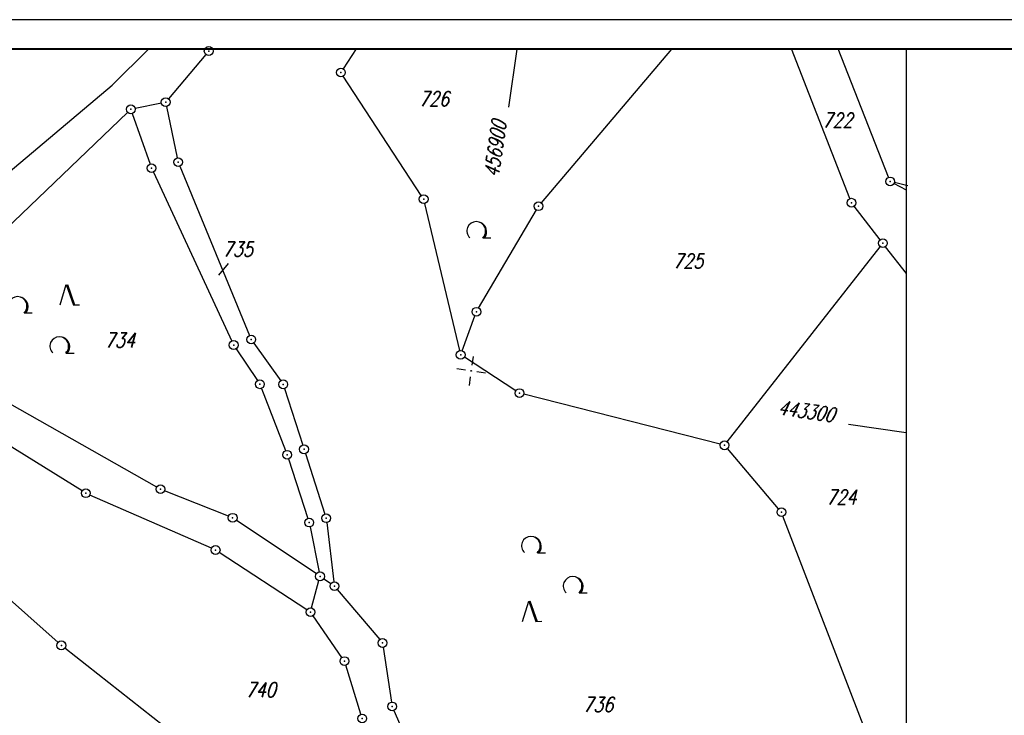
# Model space of a CAD drawing. Extents: x 0 to 1135, y 0 to 594.
# Tile 152 of 153: x 798 to 967, y 475 to 594. Entities that reach past the tile are written whole.
import ezdxf

# ---------------------------------------------------------------- set-up
doc = ezdxf.new("R2010")
doc.units = 0
doc.header["$LTSCALE"] = 2
doc.header["$MEASUREMENT"] = 0
doc.linetypes.add('AUSGEZOGEN', pattern=[0])
doc.layers.get('0').update_dxf_attribs({"color": 8, "linetype": 'AUSGEZOGEN'})
for name, color, linetype in [('BOESCHG', 8, 'AUSGEZOGEN'), ('FLSTNR', 8, 'AUSGEZOGEN'), ('GRENZL', 8, 'AUSGEZOGEN'), ('GRENZP', 8, 'AUSGEZOGEN'), ('NETZ', 250, 'AUSGEZOGEN'), ('RAHMEN', 250, 'AUSGEZOGEN'), ('WALD', 8, 'AUSGEZOGEN')]:
    doc.layers.add(name, color=color, linetype=linetype)
doc.styles.add('ROMANS', font='romans.shx', dxfattribs={"width": 0.8})

# ---------------------------------------------------------------- blocks, each defined once
blk = doc.blocks.new('IKR')
at = {"color": 0}
for p, q in [((0, 1), (0, 2.5)), ((-2.5, 0), (-1, 0)), ((1, 0), (2.5, 0)), ((0, -2.5), (0, -1))]:
    blk.add_line(p, q, dxfattribs=at)
blk.add_circle((0, 0), 0.05, dxfattribs=at)
blk.add_point((0, 0), dxfattribs=at)
blk = doc.blocks.new('LW')
at = {"color": 0}
blk.add_line((1.18, 0), (2.58, 0), dxfattribs=at)
for centre, radius, start, end in [((0.07, 1.19), 1.6, 312.7202, 226.7249), ((0.17, 1.08), 1.68, 321.1992, 68.9844), ((0.08, 1.13), 1.67, 319.2916, 65.2101)]:
    blk.add_arc(centre, radius, start, end, dxfattribs=at)
blk = doc.blocks.new('NW')
at = {"color": 0}
for p, q in [((-1.09, 0), (-0.02, 3.47)), ((-0.02, 3.47), (1.19, -0.02)), ((0.08, 3.5), (1.29, 0)), ((0.19, 3.49), (1.41, -0.01)), ((1.18, -0.01), (2.23, 0.02))]:
    blk.add_line(p, q, dxfattribs=at)
blk = doc.blocks.new('GST')
at = {"color": 0}
blk.add_circle((0, 0), 0.75, dxfattribs=at)
blk.add_point((0, 0), dxfattribs=at)

msp = doc.modelspace()

# ---------------------------------------------------------------- linework, layer by layer
at = {"layer": 'BOESCHG'}
msp.add_lwpolyline([(572.21, 351.81, 0.000002), (566.96, 351.8, 0.000356), (566.75, 351.8, 0.000312), (551.07, 351.72, -0.000252), (531.62, 351.62, -0.000033), (528.26, 351.61, -0.000054), (526.19, 351.6, -0.000954), (524.59, 351.59, -0.000172), (515.72, 351.59, -0.001167)], format="xyb", dxfattribs=at)
msp.add_lwpolyline([(572.21, 351.81, 0.000002), (566.96, 351.8, 0.000356), (566.75, 351.8, 0.000312), (551.07, 351.72, -0.000252), (531.62, 351.62, -0.000033), (528.26, 351.61, -0.000054), (526.19, 351.6, -0.000954), (524.59, 351.59, -0.000172), (515.72, 351.59, -0.001167)], format="xyb", dxfattribs=at)
at = {"layer": 'FLSTNR'}
msp.add_line((834.09, 552.34), (832.42, 550.38), dxfattribs=at)
msp.add_line((834.09, 552.34), (832.42, 550.38), dxfattribs=at)
at = {"layer": 'GRENZL'}
for p, q in [((814.29, 582.83), (820.54, 589)), ((814.29, 582.83), (820.54, 589)), ((853.78, 585.6), (856.05, 589)), ((853.78, 585.6), (856.05, 589)), ((887.63, 562.71), (909.93, 588.97)), ((887.63, 562.71), (909.93, 588.97)), ((940.36, 563.43), (930.35, 589)), ((940.36, 563.43), (930.35, 589)), ((946.95, 567.07), (938.36, 589)), ((946.95, 567.07), (938.36, 589)), ((830.28, 588.08), (823.91, 580.47)), ((830.28, 588.08), (823.91, 580.47)), ((867.1, 563.96), (853.77, 584.35)), ((867.1, 563.96), (853.77, 584.35)), ((772.26, 547.43), (814.29, 582.83)), ((772.26, 547.43), (814.29, 582.83)), ((822.69, 579.75), (818.19, 578.84)), ((822.69, 579.75), (818.19, 578.84)), ((823.58, 579.16), (825.38, 570.38)), ((823.58, 579.16), (825.38, 570.38)), ((816.91, 578.17), (785.65, 548.2)), ((816.91, 578.17), (785.65, 548.2)), ((817.71, 577.99), (820.75, 569.33)), ((817.71, 577.99), (820.75, 569.33)), ((825.82, 568.96), (837.75, 540.05)), ((825.82, 568.96), (837.75, 540.05)), ((821.31, 567.95), (834.72, 539.1)), ((821.31, 567.95), (834.72, 539.1)), ((950, 564.87), (947.88, 566.01)), ((950, 564.87), (947.88, 566.01)), ((950.24, 565.6), (947.95, 566.19)), ((950.24, 565.6), (947.95, 566.19)), ((873.66, 537.46), (867.68, 562.6)), ((873.66, 537.46), (867.68, 562.6)), ((945.53, 556.4), (941.09, 562.14)), ((945.53, 556.4), (941.09, 562.14)), ((876.9, 544.74), (886.76, 561.49)), ((876.9, 544.74), (886.76, 561.49)), ((919.38, 521.87), (945.52, 555.22)), ((919.38, 521.87), (945.52, 555.22)), ((950, 550.63), (946.45, 555.22)), ((950, 550.63), (946.45, 555.22)), ((874.09, 537.44), (876.27, 543.39)), ((874.09, 537.44), (876.27, 543.39)), ((838.47, 538.74), (843.07, 532.31)), ((838.47, 538.74), (843.07, 532.31)), ((835.45, 537.79), (839.1, 532.33)), ((835.45, 537.79), (839.1, 532.33)), ((883.26, 530.61), (874.46, 536.32)), ((883.26, 530.61), (874.46, 536.32)), ((809.13, 513.49), (774.73, 534.74)), ((809.13, 513.49), (774.73, 534.74)), ((821.89, 514.15), (786.42, 534.19)), ((821.89, 514.15), (786.42, 534.19)), ((839.79, 531.01), (843.91, 520.37)), ((839.79, 531.01), (843.91, 520.37)), ((843.74, 530.99), (846.84, 521.32)), ((843.74, 530.99), (846.84, 521.32)), ((918.19, 521.46), (884.61, 530.02)), ((918.19, 521.46), (884.61, 530.02)), ((928.16, 510.43), (919.41, 520.71)), ((928.16, 510.43), (919.41, 520.71)), ((844.42, 518.95), (847.72, 508.8)), ((844.42, 518.95), (847.72, 508.8)), ((847.29, 519.89), (850.62, 509.54)), ((847.29, 519.89), (850.62, 509.54)), ((834.16, 509.18), (823.24, 513.51)), ((834.16, 509.18), (823.24, 513.51)), ((831.26, 503.69), (810.46, 512.79)), ((831.26, 503.69), (810.46, 512.79)), ((849.17, 499.31), (835.48, 508.49)), ((849.17, 499.31), (835.48, 508.49)), ((944.34, 469.02), (928.91, 509.16)), ((944.34, 469.02), (928.91, 509.16)), ((848.1, 507.35), (849.64, 499.63)), ((848.1, 507.35), (849.64, 499.63)), ((850.94, 508.08), (852.16, 497.96)), ((850.94, 508.08), (852.16, 497.96)), ((805.03, 487.6), (785.78, 504.67)), ((805.03, 487.6), (785.78, 504.67)), ((847.54, 493.18), (832.58, 502.98)), ((847.54, 493.18), (832.58, 502.98)), ((848.36, 493.5), (849.6, 498.17)), ((848.36, 493.5), (849.6, 498.17)), ((851.63, 497.64), (850.41, 498.47)), ((851.63, 497.64), (850.41, 498.47)), ((852.74, 496.65), (859.99, 488.08)), ((852.74, 496.65), (859.99, 488.08)), ((853.53, 485.04), (848.6, 492.15)), ((853.53, 485.04), (848.6, 492.15)), ((823.12, 473.32), (806.18, 486.64)), ((823.12, 473.32), (806.18, 486.64)), ((860.58, 486.77), (862, 477.41)), ((860.58, 486.77), (862, 477.41)), ((856.79, 475.32), (854.18, 483.71)), ((856.79, 475.32), (854.18, 483.71)), ((862.41, 475.99), (866.73, 466.11)), ((862.41, 475.99), (866.73, 466.11))]:
    msp.add_line(p, q, dxfattribs=at)
at = {"layer": 'NETZ'}
for p, q in [((883.42, 588.98), (882.01, 579.08)), ((883.42, 588.98), (882.01, 579.08)), ((949.98, 523.43), (940.08, 524.84)), ((949.98, 523.43), (940.08, 524.84))]:
    msp.add_line(p, q, dxfattribs=at)
at = {"layer": 'RAHMEN'}
for p, q in [((1135, 594), (0, 594)), ((1135, 594), (0, 594)), ((950, 0), (950, 589)), ((950, 0), (950, 589))]:
    msp.add_line(p, q, dxfattribs=at)
at = {"layer": 'RAHMEN', "const_width": 0.35}
msp.add_lwpolyline([(25, 5), (1130, 5), (1130, 589), (25, 589), (25, 5)], dxfattribs=at)
msp.add_lwpolyline([(25, 5), (1130, 5), (1130, 589), (25, 589), (25, 5)], dxfattribs=at)

# ---------------------------------------------------------------- block references
at = {"layer": 'GRENZP'}
for p in [(830.77, 588.65), (830.77, 588.65), (853.36, 584.97), (853.36, 584.97), (823.42, 579.9), (823.42, 579.9), (817.46, 578.69), (817.46, 578.69), (821, 568.63), (821, 568.63), (825.54, 569.65), (825.54, 569.65), (947.22, 566.37), (947.22, 566.37), (867.51, 563.33), (867.51, 563.33), (887.14, 562.13), (887.14, 562.13), (940.63, 562.73), (940.63, 562.73), (945.99, 555.81), (945.99, 555.81), (876.52, 544.1), (876.52, 544.1), (835.04, 538.42), (835.04, 538.42), (838.04, 539.35), (838.04, 539.35), (873.83, 536.73), (873.83, 536.73), (839.52, 531.71), (839.52, 531.71), (843.51, 531.7), (843.51, 531.7), (883.89, 530.21), (883.89, 530.21), (918.92, 521.28), (918.92, 521.28), (844.18, 519.67), (844.18, 519.67), (847.06, 520.6), (847.06, 520.6), (809.77, 513.09), (809.77, 513.09), (822.54, 513.79), (822.54, 513.79), (928.64, 509.86), (928.64, 509.86), (834.86, 508.91), (834.86, 508.91), (847.95, 508.08), (847.95, 508.08), (850.85, 508.82), (850.85, 508.82), (831.95, 503.39), (831.95, 503.39), (849.79, 498.89), (849.79, 498.89), (852.25, 497.22), (852.25, 497.22), (848.17, 492.77), (848.17, 492.77), (860.47, 487.51), (860.47, 487.51), (805.59, 487.1), (805.59, 487.1), (853.96, 484.42), (853.96, 484.42), (862.12, 476.67), (862.12, 476.67), (857.01, 474.61), (857.01, 474.61)]:
    msp.add_blockref('GST', p, dxfattribs=at)
at = {"layer": 'NETZ', "rotation": 171.9288}
msp.add_blockref('IKR', (875.62, 533.98), dxfattribs=at)
msp.add_blockref('IKR', (875.62, 533.98), dxfattribs=at)
at = {"layer": 'WALD'}
for name, p in [('LW', (876.42, 556.71)), ('LW', (876.42, 556.71)), ('NW', (806.45, 545.27)), ('NW', (806.45, 545.27)), ('LW', (798.04, 543.89)), ('LW', (798.04, 543.89)), ('LW', (805.17, 537.04)), ('LW', (805.17, 537.04)), ('LW', (885.76, 502.92)), ('LW', (885.76, 502.92)), ('LW', (892.89, 496.07)), ('LW', (892.89, 496.07)), ('NW', (885.48, 491.2)), ('NW', (885.48, 491.2))]:
    msp.add_blockref(name, p, dxfattribs=at)

# ---------------------------------------------------------------- texts
at = {"layer": 'FLSTNR', "style": 'ROMANS', "oblique": 15, "width": 0.8}
for s, p in [('726', (866.7, 579.24)), ('726', (866.7, 579.24)), ('722', (935.66, 575.56)), ('722', (935.66, 575.56)), ('735', (833.16, 553.52)), ('735', (833.16, 553.52)), ('725', (910.14, 551.52)), ('725', (910.14, 551.52)), ('734', (813.02, 538.01)), ('734', (813.02, 538.01)), ('724', (936.34, 511.17)), ('724', (936.34, 511.17)), ('740', (837.09, 478.27)), ('740', (837.09, 478.27)), ('736', (894.76, 475.73)), ('736', (894.76, 475.73))]:
    msp.add_text(s, height=2.5, dxfattribs=at).set_placement(p)
at = {"layer": 'NETZ', "style": 'ROMANS', "oblique": 16.6, "width": 0.75}
for s, rotation, p in [('456900', 81.9288, (880.29, 566.95)), ('456900', 81.9288, (880.29, 566.95)), ('443300', 351.9288, (927.95, 526.56)), ('443300', 351.9288, (927.95, 526.56))]:
    msp.add_text(s, height=2.5, rotation=rotation, dxfattribs=at).set_placement(p)

doc.saveas('drawing.dxf')
